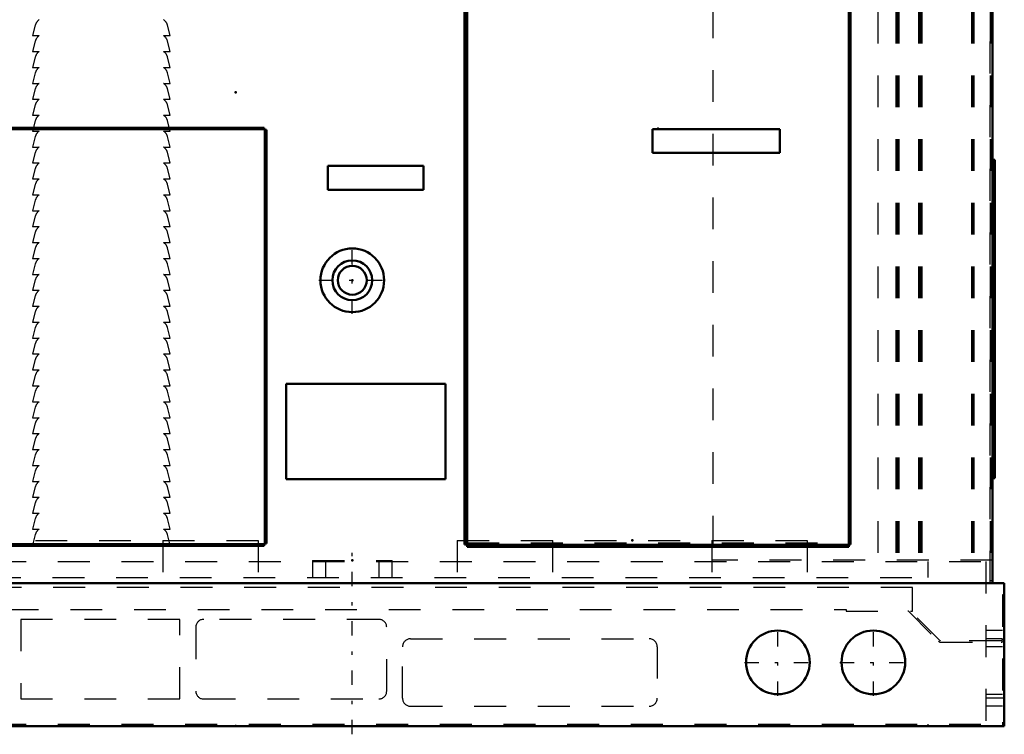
# Model space of a CAD drawing. Header units: inches. Extents: x -24.5 to 24.2, y -0.3 to 45.
# Tile 2 of 4: x -6.8 to 24.2, y -0.3 to 22.2. Entities that reach past the tile are written whole.
import ezdxf

# ---------------------------------------------------------------- set-up
doc = ezdxf.new("R2010")
doc.units = ezdxf.units.IN
doc.header["$MEASUREMENT"] = 0
doc.linetypes.add('Center', pattern=[1.5, 0.45, -0.5, 0.05, -0.5])
doc.linetypes.add('Dashed', pattern=[2, 1, -1])
for name, color, linetype, lineweight in [('2d ConnectionPoints', 7, 'Continuous', 50), ('AM_0', 7, 'Continuous', 50), ('AM_4', 3, 'Continuous', 25), ('AM_7', 7, 'Center', 25), ('AM_9', 6, 'Dashed', 25)]:
    doc.layers.add(name, color=color, linetype=linetype, lineweight=lineweight)

msp = doc.modelspace()

# ---------------------------------------------------------------- linework, layer by layer
at = {"layer": '2d ConnectionPoints'}
for p in [(0, 19.9), (0, 19.9), (23.781, 19.9), (13.276, 18.764), (3.67, 14), (12.463, 5.829), (3.67, 5.2), (0, 0)]:
    msp.add_point(p, dxfattribs=at)
at = {"layer": 'AM_0'}
for p, q in [((23.782, 38.426), (23.782, 4.49)), ((7.197, 31.691), (7.197, 5.699)), ((7.231, 31.691), (7.231, 5.699)), ((7.281, 31.762), (7.281, 5.632)), ((19.271, 31.762), (19.271, 5.632)), ((19.288, 31.691), (19.288, 5.699)), ((19.322, 31.691), (19.322, 5.699)), ((0.9, 18.79), (-17.1, 18.79)), ((0.9, 18.756), (-17.1, 18.756)), ((0.9, 18.723), (0.9, 18.79)), ((0.9, 18.73), (0.97, 18.73)), ((0.936, 18.73), (0.936, 5.73)), ((0.97, 18.73), (0.97, 5.73)), ((17.098, 18.75), (13.098, 18.75)), ((13.098, 18.75), (13.098, 18)), ((17.098, 18), (17.098, 18.75)), ((13.098, 18), (17.098, 18)), ((23.861, 17.781), (23.782, 17.781)), ((23.861, 17.781), (23.861, 7.781)), ((5.902, 17.592), (2.902, 17.592)), ((2.902, 17.592), (2.902, 16.842)), ((5.902, 16.842), (5.902, 17.592)), ((2.902, 16.842), (5.902, 16.842)), ((6.594, 10.75), (1.594, 10.75)), ((1.594, 10.75), (1.594, 7.75)), ((6.594, 7.75), (6.594, 10.75)), ((1.594, 7.75), (6.594, 7.75)), ((23.861, 7.781), (23.782, 7.781)), ((0.9, 5.694), (-17.1, 5.694)), ((0.9, 5.66), (-17.1, 5.66)), ((0.9, 5.73), (0.97, 5.73)), ((0.9, 5.73), (0.9, 5.66)), ((7.197, 5.699), (7.281, 5.699)), ((19.271, 5.666), (7.281, 5.666)), ((19.271, 5.632), (7.281, 5.632)), ((19.322, 5.699), (19.271, 5.699)), ((-24.155, 4.49), (24.155, 4.49)), ((24.155, 4.49), (24.155, 0)), ((-24.155, 0), (24.155, 0))]:
    msp.add_line(p, q, dxfattribs=at)
for centre, radius in [((3.67, 14), 1), ((3.67, 14), 0.625), ((3.67, 14), 0.455), ((17.04, 2), 1), ((20.04, 2), 1)]:
    msp.add_circle(centre, radius, dxfattribs=at)
at = {"layer": 'AM_4'}
for p, q in [((7.264, 31.691), (7.264, 5.699)), ((0.9, 18.723), (-17.093, 18.723)), ((0.903, 18.73), (0.903, 5.73)), ((0.9, 5.727), (-17.1, 5.727)), ((19.271, 5.699), (7.281, 5.699))]:
    msp.add_line(p, q, dxfattribs=at)
at = {"layer": 'AM_7'}
for p, q in [((3.67, 12.95), (3.67, 15.05)), ((2.62, 14), (4.72, 14)), ((3.67, -0.26), (3.67, 5.46)), ((17.04, 0.95), (17.04, 3.05)), ((20.04, 0.95), (20.04, 3.05)), ((15.99, 2), (18.09, 2)), ((18.99, 2), (21.09, 2))]:
    msp.add_line(p, q, dxfattribs=at)
at = {"layer": 'AM_9'}
for p, q in [((23.701, 39.5), (23.701, 4.485)), ((14.992, 38.603), (14.992, 5.213)), ((20.186, 38.436), (20.186, 5.213)), ((20.742, 38.436), (20.742, 5.213)), ((20.776, 38.436), (20.776, 5.213)), ((20.81, 38.436), (20.81, 5.213)), ((20.845, 38.436), (20.845, 5.213)), ((21.462, 38.436), (21.462, 5.213)), ((21.497, 38.436), (21.497, 5.213)), ((21.53, 38.436), (21.53, 5.213)), ((21.564, 38.436), (21.564, 5.213)), ((23.128, 38.436), (23.128, 5.213)), ((23.163, 38.436), (23.163, 5.213)), ((23.197, 38.436), (23.197, 5.213)), ((23.713, 38.436), (23.713, 5.213)), ((23.747, 38.436), (23.747, 5.213)), ((7.281, 31.757), (7.281, 5.757)), ((19.281, 5.757), (19.281, 31.691)), ((-6.29, 22.013), (-6.378, 21.685)), ((-2.048, 21.685), (-2.136, 22.013)), ((-6.378, 21.685), (-6.166, 21.685)), ((-2.26, 21.685), (-2.048, 21.685)), ((-6.29, 21.513), (-6.378, 21.185)), ((-2.048, 21.185), (-2.136, 21.513)), ((-6.378, 21.185), (-6.166, 21.185)), ((-2.26, 21.185), (-2.048, 21.185)), ((-6.29, 21.013), (-6.378, 20.685)), ((-2.048, 20.685), (-2.136, 21.013)), ((-6.378, 20.685), (-6.166, 20.685)), ((-6.29, 20.513), (-6.378, 20.185)), ((-2.26, 20.685), (-2.048, 20.685)), ((-2.048, 20.185), (-2.136, 20.513)), ((-6.378, 20.185), (-6.166, 20.185)), ((-2.26, 20.185), (-2.048, 20.185)), ((-6.29, 20.013), (-6.378, 19.685)), ((-2.048, 19.685), (-2.136, 20.013)), ((-6.378, 19.685), (-6.166, 19.685)), ((-6.29, 19.513), (-6.378, 19.185)), ((-2.26, 19.685), (-2.048, 19.685)), ((-2.048, 19.185), (-2.136, 19.513)), ((-6.378, 19.185), (-6.166, 19.185)), ((-2.26, 19.185), (-2.048, 19.185)), ((-6.29, 19.013), (-6.378, 18.685)), ((-2.048, 18.685), (-2.136, 19.013)), ((0.9, 18.751), (-17.1, 18.751)), ((-6.378, 18.685), (-6.166, 18.685)), ((-2.26, 18.685), (-2.048, 18.685)), ((0.931, 5.73), (0.931, 18.73)), ((-6.29, 18.513), (-6.378, 18.185)), ((-2.048, 18.185), (-2.136, 18.513)), ((-6.378, 18.185), (-6.166, 18.185)), ((-6.29, 18.013), (-6.378, 17.685)), ((-2.26, 18.185), (-2.048, 18.185)), ((-2.048, 17.685), (-2.136, 18.013)), ((-6.378, 17.685), (-6.166, 17.685)), ((-2.26, 17.685), (-2.048, 17.685)), ((-6.29, 17.513), (-6.378, 17.185)), ((-2.048, 17.185), (-2.136, 17.513)), ((-6.378, 17.185), (-6.166, 17.185)), ((-2.26, 17.185), (-2.048, 17.185)), ((-6.29, 17.013), (-6.378, 16.685)), ((-2.048, 16.685), (-2.136, 17.013)), ((-6.378, 16.685), (-6.166, 16.685)), ((-6.29, 16.513), (-6.378, 16.185)), ((-2.26, 16.685), (-2.048, 16.685)), ((-2.048, 16.185), (-2.136, 16.513)), ((-6.378, 16.185), (-6.166, 16.185)), ((-2.26, 16.185), (-2.048, 16.185)), ((-6.29, 16.013), (-6.378, 15.685)), ((-2.048, 15.685), (-2.136, 16.013)), ((-6.378, 15.685), (-6.166, 15.685)), ((-6.29, 15.513), (-6.378, 15.185)), ((-2.26, 15.685), (-2.048, 15.685)), ((-2.048, 15.185), (-2.136, 15.513)), ((-6.378, 15.185), (-6.166, 15.185)), ((-2.26, 15.185), (-2.048, 15.185)), ((-6.29, 15.013), (-6.378, 14.685)), ((-2.048, 14.685), (-2.136, 15.013)), ((-6.378, 14.685), (-6.166, 14.685)), ((-2.26, 14.685), (-2.048, 14.685)), ((-6.29, 14.513), (-6.378, 14.185)), ((-2.048, 14.185), (-2.136, 14.513)), ((-6.378, 14.185), (-6.166, 14.185)), ((-6.29, 14.013), (-6.378, 13.685)), ((-2.26, 14.185), (-2.048, 14.185)), ((-2.048, 13.685), (-2.136, 14.013)), ((-6.378, 13.685), (-6.166, 13.685)), ((-2.26, 13.685), (-2.048, 13.685)), ((-6.29, 13.513), (-6.378, 13.185)), ((-2.048, 13.185), (-2.136, 13.513)), ((-6.378, 13.185), (-6.166, 13.185)), ((-6.29, 13.013), (-6.378, 12.685)), ((-2.26, 13.185), (-2.048, 13.185)), ((-2.048, 12.685), (-2.136, 13.013)), ((-6.378, 12.685), (-6.166, 12.685)), ((-2.26, 12.685), (-2.048, 12.685)), ((-6.29, 12.513), (-6.378, 12.185)), ((-2.048, 12.185), (-2.136, 12.513)), ((-6.378, 12.185), (-6.166, 12.185)), ((-2.26, 12.185), (-2.048, 12.185)), ((-6.29, 12.013), (-6.378, 11.685)), ((-2.048, 11.685), (-2.136, 12.013)), ((-6.378, 11.685), (-6.166, 11.685)), ((-6.29, 11.513), (-6.378, 11.185)), ((-2.26, 11.685), (-2.048, 11.685)), ((-2.048, 11.185), (-2.136, 11.513)), ((-6.378, 11.185), (-6.166, 11.185)), ((-2.26, 11.185), (-2.048, 11.185)), ((-6.29, 11.013), (-6.378, 10.685)), ((-2.048, 10.685), (-2.136, 11.013)), ((-6.378, 10.685), (-6.166, 10.685)), ((-2.26, 10.685), (-2.048, 10.685)), ((-6.29, 10.513), (-6.378, 10.185)), ((-2.048, 10.185), (-2.136, 10.513)), ((-6.378, 10.185), (-6.166, 10.185)), ((-6.29, 10.013), (-6.378, 9.685)), ((-2.26, 10.185), (-2.048, 10.185)), ((-2.048, 9.685), (-2.136, 10.013)), ((-6.378, 9.685), (-6.166, 9.685)), ((-2.26, 9.685), (-2.048, 9.685)), ((-6.29, 9.513), (-6.378, 9.185)), ((-2.048, 9.185), (-2.136, 9.513)), ((-6.378, 9.185), (-6.166, 9.185)), ((-6.29, 9.013), (-6.378, 8.685)), ((-2.26, 9.185), (-2.048, 9.185)), ((-2.048, 8.685), (-2.136, 9.013)), ((-6.378, 8.685), (-6.166, 8.685)), ((-2.26, 8.685), (-2.048, 8.685)), ((-6.29, 8.513), (-6.378, 8.185)), ((-2.048, 8.185), (-2.136, 8.513)), ((-6.378, 8.185), (-6.166, 8.185)), ((-2.26, 8.185), (-2.048, 8.185)), ((-6.29, 8.013), (-6.378, 7.685)), ((-2.048, 7.685), (-2.136, 8.013)), ((-6.378, 7.685), (-6.166, 7.685)), ((-6.29, 7.513), (-6.378, 7.185)), ((-2.26, 7.685), (-2.048, 7.685)), ((-2.048, 7.185), (-2.136, 7.513)), ((-6.378, 7.185), (-6.166, 7.185)), ((-2.26, 7.185), (-2.048, 7.185)), ((-6.29, 7.013), (-6.378, 6.685)), ((-2.048, 6.685), (-2.136, 7.013)), ((-6.378, 6.685), (-6.166, 6.685)), ((-6.29, 6.513), (-6.378, 6.185)), ((-2.26, 6.685), (-2.048, 6.685)), ((-2.048, 6.185), (-2.136, 6.513)), ((-6.378, 6.185), (-6.166, 6.185)), ((-6.29, 6.013), (-6.378, 5.685)), ((-2.26, 6.185), (-2.048, 6.185)), ((-2.048, 5.685), (-2.136, 6.013)), ((-17.1, 5.699), (0.9, 5.699)), ((-16.285, 5.829), (0.715, 5.829)), ((-6.378, 5.685), (-2.048, 5.685)), ((-2.282, 5.829), (-2.282, 4.667)), ((0.715, 5.829), (0.715, 4.667)), ((6.966, 5.829), (6.966, 4.667)), ((6.966, 5.829), (17.966, 5.829)), ((7.281, 5.757), (19.281, 5.757)), ((19.271, 5.699), (7.281, 5.699)), ((9.963, 5.829), (9.963, 4.667)), ((14.969, 5.829), (14.969, 4.667)), ((17.966, 5.829), (17.966, 4.667)), ((19.255, 5.757), (19.255, 5.699)), ((-23.578, 5.167), (23.578, 5.167)), ((2.42, 5.2), (4.92, 5.2)), ((2.42, 5.2), (2.42, 4.667)), ((2.83, 5.2), (2.83, 4.667)), ((4.51, 4.667), (4.51, 5.2)), ((4.92, 4.667), (4.92, 5.2)), ((23.782, 5.213), (14.992, 5.213)), ((21.75, 5.167), (21.75, 4.667)), ((23.578, 5.167), (23.578, 0.058)), ((-21.75, 4.667), (21.75, 4.667)), ((21.273, 4.356), (-21.273, 4.356)), ((21.273, 3.61), (21.273, 4.356)), ((23.701, 4.57), (23.782, 4.57)), ((23.701, 4.485), (23.782, 4.485)), ((23.782, 4.49), (23.782, 4.485)), ((24.155, 4.119), (24.098, 4.119)), ((24.098, 4.119), (24.098, 0)), ((-19.186, 3.656), (19.186, 3.656)), ((19.186, 3.656), (19.186, 3.61)), ((19.186, 3.61), (21.122, 3.61)), ((21.154, 3.597), (22.09, 2.661)), ((22.123, 2.693), (21.206, 3.61)), ((21.206, 3.61), (21.273, 3.61)), ((-1.75, 3.35), (-6.75, 3.35)), ((-6.75, 3.35), (-6.75, 0.85)), ((-1.75, 0.85), (-1.75, 3.35)), ((-1.25, 3.1), (-1.25, 1.1)), ((4.5, 3.35), (-1, 3.35)), ((4.75, 1.1), (4.75, 3.1)), ((24.144, 3.375), (24.098, 3.375)), ((24.128, 3.375), (24.128, 0.875)), ((24.144, 2.726), (24.144, 3.375)), ((24.098, 3), (23.578, 3)), ((5.25, 0.87), (5.25, 2.49)), ((5.5, 2.74), (13, 2.74)), ((13.25, 2.49), (13.25, 0.87)), ((24.052, 2.68), (22.155, 2.68)), ((22.155, 2.634), (24.052, 2.634)), ((24.098, 2.74), (23.578, 2.74)), ((24.098, 2.49), (23.578, 2.49)), ((23.578, 1), (24.098, 1)), ((-6.75, 0.85), (-1.75, 0.85)), ((-1, 0.85), (4.5, 0.85)), ((5.5, 0.62), (13, 0.62)), ((24.098, 0.87), (23.578, 0.87)), ((24.098, 0.62), (23.578, 0.62)), ((24.128, 0.875), (24.098, 0.875)), ((-23.578, 0.058), (23.578, 0.058)), ((21.75, 0.058), (21.75, 0))]:
    msp.add_line(p, q, dxfattribs=at)
for centre, radius, start, end in [((-6, 21.935), 0.3, 123.5573, 165), ((-2.426, 21.935), 0.3, 15, 56.4427), ((-6, 21.435), 0.3, 123.5573, 165), ((-2.426, 21.435), 0.3, 15, 56.4427), ((-6, 20.935), 0.3, 123.5573, 165), ((-2.426, 20.935), 0.3, 15, 56.4427), ((-6, 20.435), 0.3, 123.5573, 165), ((-2.426, 20.435), 0.3, 15, 56.4427), ((-6, 19.935), 0.3, 123.5573, 165), ((-2.426, 19.935), 0.3, 15, 56.4427), ((-6, 19.435), 0.3, 123.5573, 165), ((-2.426, 19.435), 0.3, 15, 56.4427), ((-6, 18.935), 0.3, 123.5573, 165), ((-2.426, 18.935), 0.3, 15, 56.4427), ((-6, 18.435), 0.3, 123.5573, 165), ((-2.426, 18.435), 0.3, 15, 56.4427), ((-6, 17.935), 0.3, 123.5573, 165), ((-2.426, 17.935), 0.3, 15, 56.4427), ((-6, 17.435), 0.3, 123.5573, 165), ((-2.426, 17.435), 0.3, 15, 56.4427), ((-6, 16.935), 0.3, 123.5573, 165), ((-2.426, 16.935), 0.3, 15, 56.4427), ((-6, 16.435), 0.3, 123.5573, 165), ((-2.426, 16.435), 0.3, 15, 56.4427), ((-6, 15.935), 0.3, 123.5573, 165), ((-2.426, 15.935), 0.3, 15, 56.4427), ((-6, 15.435), 0.3, 123.5573, 165), ((-2.426, 15.435), 0.3, 15, 56.4427), ((-6, 14.935), 0.3, 123.5573, 165), ((-2.426, 14.935), 0.3, 15, 56.4427), ((-6, 14.435), 0.3, 123.5573, 165), ((-2.426, 14.435), 0.3, 15, 56.4427), ((-6, 13.935), 0.3, 123.5573, 165), ((-2.426, 13.935), 0.3, 15, 56.4427), ((-6, 13.435), 0.3, 123.5573, 165), ((-2.426, 13.435), 0.3, 15, 56.4427), ((-6, 12.935), 0.3, 123.5573, 165), ((-2.426, 12.935), 0.3, 15, 56.4427), ((-6, 12.435), 0.3, 123.5573, 165), ((-2.426, 12.435), 0.3, 15, 56.4427), ((-6, 11.935), 0.3, 123.5573, 165), ((-2.426, 11.935), 0.3, 15, 56.4427), ((-6, 11.435), 0.3, 123.5573, 165), ((-2.426, 11.435), 0.3, 15, 56.4427), ((-6, 10.935), 0.3, 123.5573, 165), ((-2.426, 10.935), 0.3, 15, 56.4427), ((-6, 10.435), 0.3, 123.5573, 165), ((-2.426, 10.435), 0.3, 15, 56.4427), ((-6, 9.935), 0.3, 123.5573, 165), ((-2.426, 9.935), 0.3, 15, 56.4427), ((-6, 9.435), 0.3, 123.5573, 165), ((-2.426, 9.435), 0.3, 15, 56.4427), ((-6, 8.935), 0.3, 123.5573, 165), ((-2.426, 8.935), 0.3, 15, 56.4427), ((-6, 8.435), 0.3, 123.5573, 165), ((-2.426, 8.435), 0.3, 15, 56.4427), ((-6, 7.935), 0.3, 123.5573, 165), ((-2.426, 7.935), 0.3, 15, 56.4427), ((-6, 7.435), 0.3, 123.5573, 165), ((-2.426, 7.435), 0.3, 15, 56.4427), ((-6, 6.935), 0.3, 123.5573, 165), ((-2.426, 6.935), 0.3, 15, 56.4427), ((-6, 6.435), 0.3, 123.5573, 165), ((-2.426, 6.435), 0.3, 15, 56.4427), ((-6, 5.935), 0.3, 123.5573, 165), ((-2.426, 5.935), 0.3, 15, 56.4427), ((21.122, 3.564), 0.046, 45, 90), ((-1, 3.1), 0.25, 90, 180), ((4.5, 3.1), 0.25, 0, 90), ((5.5, 2.49), 0.25, 90, 180), ((13, 2.49), 0.25, 360, 90), ((22.155, 2.726), 0.092, 225, 270), ((22.155, 2.726), 0.046, 225, 270), ((24.052, 2.726), 0.092, 270, 0), ((24.052, 2.726), 0.046, 270, 0), ((-1, 1.1), 0.25, 180, 270), ((4.5, 1.1), 0.25, 270, 360), ((5.5, 0.87), 0.25, 180, 270), ((13, 0.87), 0.25, 270, 0)]:
    msp.add_arc(centre, radius, start, end, dxfattribs=at)

doc.saveas('drawing.dxf')
